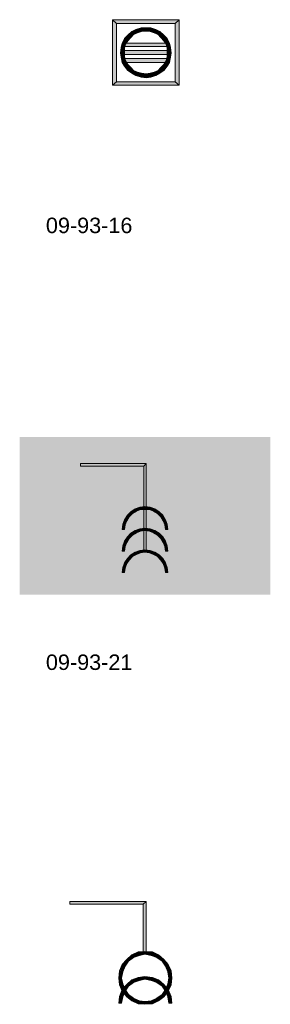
# Model space of a CAD drawing. Header units: millimetres. Extents: x 11 to 308, y -2333 to 36.
# Tile 71 of 85: x 141 to 178, y -1018 to -871. Entities that reach past the tile are written whole.
import ezdxf

# ---------------------------------------------------------------- set-up
doc = ezdxf.new("R2010")
doc.units = ezdxf.units.MM
doc.layers.add('DGE_DATOS', color=7, linetype='Continuous', lineweight=0)
doc.layers.add('DGE_SIMBOLOS', color=7, linetype='Continuous', lineweight=0)
doc.styles.add('DGE_ARIAL', font='arial.ttf')

# ---------------------------------------------------------------- blocks, each defined once
blk = doc.blocks.new('DGE_09_93_16')
at = {"layer": 'DGE_SIMBOLOS', "true_color": 0x000000}
for points in [[(4.81, 8.76), (-4.5, 8.17), (-5.09, 8.76), (4.81, 8.76)], [(-4.5, 8.17), (-5.09, 8.76), (-4.5, -0.47), (-4.5, 8.17)], [(-5.09, 8.76), (-4.5, -0.47), (-5.09, -0.98), (-5.09, 8.76)], [(4.22, 8.17), (4.81, 8.76), (-4.5, 8.17), (4.22, 8.17)], [(-0.86, 7.49), (-0.78, 6.98), (-1.62, 7.32), (-0.86, 7.49)], [(-0.1, 7.57), (-0.1, 7.07), (-0.86, 7.49), (-0.1, 7.57)], [(-0.1, 7.07), (-0.86, 7.49), (-0.78, 6.98), (-0.1, 7.07)], [(0.58, 7.49), (0.49, 6.98), (-0.1, 7.57), (0.58, 7.49)], [(0.49, 6.98), (-0.1, 7.57), (-0.1, 7.07), (0.49, 6.98)], [(1.09, 6.81), (0.58, 7.49), (0.49, 6.98), (1.09, 6.81)], [(1.34, 7.32), (1.09, 6.81), (0.58, 7.49), (1.34, 7.32)], [(4.81, -0.98), (4.22, 8.17), (4.81, 8.76), (4.81, -0.98)], [(4.22, -0.47), (4.81, -0.98), (4.22, 8.17), (4.22, -0.47)], [(-3.32, 5.96), (-2.81, 5.63), (-3.65, 5.29), (-3.32, 5.96)], [(-2.81, 6.47), (-2.38, 6.13), (-3.32, 5.96), (-2.81, 6.47)], [(-2.38, 6.13), (-3.32, 5.96), (-2.81, 5.63), (-2.38, 6.13)], [(-2.22, 6.98), (-1.96, 6.47), (-2.81, 6.47), (-2.22, 6.98)], [(-1.96, 6.47), (-2.81, 6.47), (-2.38, 6.13), (-1.96, 6.47)], [(-1.62, 7.32), (-1.37, 6.81), (-2.22, 6.98), (-1.62, 7.32)], [(-1.37, 6.81), (-2.22, 6.98), (-1.96, 6.47), (-1.37, 6.81)], [(-0.78, 6.98), (-1.62, 7.32), (-1.37, 6.81), (-0.78, 6.98)], [(1.68, 6.47), (1.34, 7.32), (1.09, 6.81), (1.68, 6.47)], [(1.93, 6.98), (1.68, 6.47), (1.34, 7.32), (1.93, 6.98)], [(2.1, 6.13), (1.93, 6.98), (1.68, 6.47), (2.1, 6.13)], [(2.53, 6.47), (2.1, 6.13), (1.93, 6.98), (2.53, 6.47)], [(2.53, 5.63), (2.53, 6.47), (2.1, 6.13), (2.53, 5.63)], [(3.03, 5.96), (2.53, 5.63), (2.53, 6.47), (3.03, 5.96)], [(2.86, 5.12), (3.03, 5.96), (2.53, 5.63), (2.86, 5.12)], [(3.37, 5.29), (2.86, 5.12), (3.03, 5.96), (3.37, 5.29)], [(-3.82, 4.61), (-3.32, 4.53), (-3.91, 3.85), (-3.82, 4.61)], [(-3.32, 4.53), (-3.91, 3.85), (-3.32, 3.85), (-3.32, 4.53)], [(-3.65, 5.29), (-3.15, 5.12), (-3.82, 4.61), (-3.65, 5.29)], [(-3.15, 5.12), (-3.82, 4.61), (-3.32, 4.53), (-3.15, 5.12)], [(-2.81, 5.63), (-3.65, 5.29), (-3.15, 5.12), (-2.81, 5.63)], [(3.12, 4.78), (3.12, 5.29), (-3.4, 4.78), (3.12, 4.78)], [(3.12, 5.29), (-3.4, 4.78), (-3.4, 5.29), (3.12, 5.29)], [(3.03, 4.53), (3.37, 5.29), (2.86, 5.12), (3.03, 4.53)], [(3.54, 4.61), (3.03, 4.53), (3.37, 5.29), (3.54, 4.61)], [(3.63, 3.85), (3.03, 3.85), (3.54, 4.61), (3.63, 3.85)], [(3.03, 3.85), (3.54, 4.61), (3.03, 4.53), (3.03, 3.85)], [(-3.91, 3.85), (-3.32, 3.85), (-3.82, 3.17), (-3.91, 3.85)], [(-3.32, 3.85), (-3.82, 3.17), (-3.32, 3.26), (-3.32, 3.85)], [(-3.82, 3.17), (-3.32, 3.26), (-3.65, 2.41), (-3.82, 3.17)], [(3.37, 3.59), (3.37, 4.19), (-3.65, 3.59), (3.37, 3.59)], [(3.37, 4.19), (-3.65, 3.59), (-3.65, 4.19), (3.37, 4.19)], [(-3.32, 3.26), (-3.65, 2.41), (-3.15, 2.66), (-3.32, 3.26)], [(3.12, 2.41), (3.12, 3), (-3.4, 2.41), (3.12, 2.41)], [(3.12, 3), (-3.4, 2.41), (-3.4, 3), (3.12, 3)], [(2.86, 2.66), (3.54, 3.17), (3.03, 3.26), (2.86, 2.66)], [(3.37, 2.41), (2.86, 2.66), (3.54, 3.17), (3.37, 2.41)], [(3.54, 3.17), (3.03, 3.26), (3.63, 3.85), (3.54, 3.17)], [(3.03, 3.26), (3.63, 3.85), (3.03, 3.85), (3.03, 3.26)], [(-3.65, 2.41), (-3.15, 2.66), (-3.32, 1.82), (-3.65, 2.41)], [(-3.15, 2.66), (-3.32, 1.82), (-2.81, 2.07), (-3.15, 2.66)], [(-3.32, 1.82), (-2.81, 2.07), (-2.81, 1.22), (-3.32, 1.82)], [(-2.81, 2.07), (-2.81, 1.22), (-2.38, 1.65), (-2.81, 2.07)], [(-2.81, 1.22), (-2.38, 1.65), (-2.22, 0.8), (-2.81, 1.22)], [(-2.38, 1.65), (-2.22, 0.8), (-1.96, 1.22), (-2.38, 1.65)], [(1.68, 1.22), (2.53, 1.22), (2.1, 1.65), (1.68, 1.22)], [(2.1, 1.65), (3.03, 1.82), (2.53, 2.07), (2.1, 1.65)], [(2.53, 1.22), (2.1, 1.65), (3.03, 1.82), (2.53, 1.22)], [(2.53, 2.07), (3.37, 2.41), (2.86, 2.66), (2.53, 2.07)], [(3.03, 1.82), (2.53, 2.07), (3.37, 2.41), (3.03, 1.82)], [(-2.22, 0.8), (-1.96, 1.22), (-1.62, 0.46), (-2.22, 0.8)], [(-1.96, 1.22), (-1.62, 0.46), (-1.37, 0.97), (-1.96, 1.22)], [(-1.62, 0.46), (-1.37, 0.97), (-0.86, 0.21), (-1.62, 0.46)], [(-1.37, 0.97), (-0.86, 0.21), (-0.78, 0.72), (-1.37, 0.97)], [(-0.86, 0.21), (-0.78, 0.72), (-0.1, 0.12), (-0.86, 0.21)], [(-0.78, 0.72), (-0.1, 0.12), (-0.1, 0.72), (-0.78, 0.72)], [(-0.1, 0.12), (-0.1, 0.72), (0.58, 0.21), (-0.1, 0.12)], [(-0.1, 0.72), (0.58, 0.21), (0.49, 0.72), (-0.1, 0.72)], [(0.49, 0.72), (1.34, 0.46), (1.09, 0.97), (0.49, 0.72)], [(0.58, 0.21), (0.49, 0.72), (1.34, 0.46), (0.58, 0.21)], [(1.09, 0.97), (1.93, 0.8), (1.68, 1.22), (1.09, 0.97)], [(1.34, 0.46), (1.09, 0.97), (1.93, 0.8), (1.34, 0.46)], [(1.93, 0.8), (1.68, 1.22), (2.53, 1.22), (1.93, 0.8)], [(-4.5, -0.47), (-5.09, -0.98), (4.22, -0.47), (-4.5, -0.47)], [(-5.09, -0.98), (4.22, -0.47), (4.81, -0.98), (-5.09, -0.98)]]:
    blk.add_hatch(color=18, dxfattribs=at).paths.add_polyline_path(points, flags=0)
at = {"layer": 'DGE_SIMBOLOS', "color": 18, "lineweight": 9, "true_color": 0x000000}
for points in [[(4.22, 8.17), (-4.5, 8.17), (-5.09, 8.76), (4.81, 8.76), (4.22, 8.17)], [(-4.5, 8.17), (-4.5, -0.47), (-5.09, -0.98), (-5.09, 8.76), (-4.5, 8.17)], [(-0.86, 7.57), (-1.62, 7.32), (-1.37, 6.81), (-0.78, 6.98), (-0.86, 7.57)], [(-0.1, 7.57), (-0.86, 7.57), (-0.78, 6.98), (-0.1, 7.07), (-0.1, 7.57)], [(0.58, 7.57), (-0.1, 7.57), (-0.1, 7.07), (0.49, 6.98), (0.58, 7.57)], [(1.34, 7.32), (0.58, 7.57), (0.49, 6.98), (1.09, 6.81), (1.34, 7.32)], [(4.22, -0.47), (4.22, 8.17), (4.81, 8.76), (4.81, -0.98), (4.22, -0.47)], [(-3.32, 5.96), (-3.65, 5.29), (-3.15, 5.12), (-2.81, 5.63), (-3.32, 5.96)], [(-2.81, 6.47), (-3.32, 5.96), (-2.81, 5.63), (-2.38, 6.13), (-2.81, 6.47)], [(-2.22, 6.98), (-2.81, 6.47), (-2.38, 6.13), (-1.96, 6.56), (-2.22, 6.98)], [(-1.62, 7.32), (-2.22, 6.98), (-1.96, 6.56), (-1.37, 6.81), (-1.62, 7.32)], [(1.93, 6.98), (1.34, 7.32), (1.09, 6.81), (1.68, 6.56), (1.93, 6.98)], [(2.53, 6.47), (1.93, 6.98), (1.68, 6.56), (2.1, 6.13), (2.53, 6.47)], [(3.03, 5.96), (2.53, 6.47), (2.1, 6.13), (2.53, 5.63), (3.03, 5.96)], [(3.37, 5.29), (3.03, 5.96), (2.53, 5.63), (2.86, 5.12), (3.37, 5.29)], [(-3.82, 4.61), (-3.91, 3.85), (-3.32, 3.85), (-3.32, 4.53), (-3.82, 4.61)], [(-3.65, 5.29), (-3.82, 4.61), (-3.32, 4.53), (-3.15, 5.12), (-3.65, 5.29)], [(3.12, 4.78), (-3.4, 4.78), (-3.4, 5.29), (3.12, 5.29), (3.12, 4.78)], [(3.54, 4.61), (3.37, 5.29), (2.86, 5.12), (3.03, 4.53), (3.54, 4.61)], [(3.63, 3.85), (3.54, 4.61), (3.03, 4.53), (3.03, 3.85), (3.63, 3.85)], [(-3.91, 3.85), (-3.82, 3.17), (-3.32, 3.26), (-3.32, 3.85), (-3.91, 3.85)], [(-3.82, 3.17), (-3.65, 2.41), (-3.15, 2.66), (-3.32, 3.26), (-3.82, 3.17)], [(3.37, 3.59), (-3.65, 3.59), (-3.65, 4.19), (3.37, 4.19), (3.37, 3.59)], [(3.12, 2.41), (-3.4, 2.41), (-3.4, 3), (3.12, 3), (3.12, 2.41)], [(3.37, 2.41), (3.54, 3.17), (3.03, 3.26), (2.86, 2.66), (3.37, 2.41)], [(3.54, 3.17), (3.63, 3.85), (3.03, 3.85), (3.03, 3.26), (3.54, 3.17)], [(-3.65, 2.41), (-3.32, 1.82), (-2.81, 2.07), (-3.15, 2.66), (-3.65, 2.41)], [(-3.32, 1.82), (-2.81, 1.22), (-2.38, 1.65), (-2.81, 2.07), (-3.32, 1.82)], [(-2.81, 1.22), (-2.22, 0.8), (-1.96, 1.22), (-2.38, 1.65), (-2.81, 1.22)], [(1.93, 0.8), (2.53, 1.22), (2.1, 1.65), (1.68, 1.22), (1.93, 0.8)], [(2.53, 1.22), (3.03, 1.82), (2.53, 2.07), (2.1, 1.65), (2.53, 1.22)], [(3.03, 1.82), (3.37, 2.41), (2.86, 2.66), (2.53, 2.07), (3.03, 1.82)], [(-2.22, 0.8), (-1.62, 0.46), (-1.37, 0.97), (-1.96, 1.22), (-2.22, 0.8)], [(-1.62, 0.46), (-0.86, 0.21), (-0.78, 0.8), (-1.37, 0.97), (-1.62, 0.46)], [(-0.86, 0.21), (-0.1, 0.12), (-0.1, 0.72), (-0.78, 0.8), (-0.86, 0.21)], [(-0.1, 0.12), (0.58, 0.21), (0.49, 0.8), (-0.1, 0.72), (-0.1, 0.12)], [(0.58, 0.21), (1.34, 0.46), (1.09, 0.97), (0.49, 0.8), (0.58, 0.21)], [(1.34, 0.46), (1.93, 0.8), (1.68, 1.22), (1.09, 0.97), (1.34, 0.46)], [(-4.5, -0.47), (4.22, -0.47), (4.81, -0.98), (-5.09, -0.98), (-4.5, -0.47)]]:
    blk.add_lwpolyline(points, close=True, dxfattribs=at)
blk = doc.blocks.new('DGE_09_93_21')
at = {"layer": 'DGE_SIMBOLOS', "true_color": 0xffffff}
blk.add_hatch(color=7, dxfattribs=at).paths.add_polyline_path([(-18.89, 11.64), (18.36, 11.64), (18.36, -11.82), (-18.89, -11.82), (-18.89, 11.64)], flags=0)
at = {"layer": 'DGE_SIMBOLOS', "true_color": 0x000000}
for points in [[(-9.84, 7.74), (-9.84, 7.32), (-0.1, 7.74), (-9.84, 7.74)], [(-9.84, 7.32), (-0.1, 7.74), (-0.44, 7.32), (-9.84, 7.32)], [(-0.1, 7.74), (-0.44, 7.32), (-0.1, -5.3), (-0.1, 7.74)], [(-0.44, 7.32), (-0.1, -5.3), (-0.44, -5.3), (-0.44, 7.32)], [(-2.89, 0.04), (-2.64, -0.22), (-3.32, -0.64), (-2.89, 0.04)], [(-2.38, 0.55), (-2.13, 0.29), (-2.89, 0.04), (-2.38, 0.55)], [(-2.13, 0.29), (-2.89, 0.04), (-2.64, -0.22), (-2.13, 0.29)], [(-1.71, 0.97), (-1.54, 0.63), (-2.38, 0.55), (-1.71, 0.97)], [(-1.54, 0.63), (-2.38, 0.55), (-2.13, 0.29), (-1.54, 0.63)], [(-1.03, 1.22), (-0.95, 0.8), (-1.71, 0.97), (-1.03, 1.22)], [(-0.95, 0.8), (-1.71, 0.97), (-1.54, 0.63), (-0.95, 0.8)], [(-0.27, 1.31), (-0.27, 0.88), (-1.03, 1.22), (-0.27, 1.31)], [(-0.27, 0.88), (-1.03, 1.22), (-0.95, 0.8), (-0.27, 0.88)], [(0.49, 1.22), (0.41, 0.8), (-0.27, 1.31), (0.49, 1.22)], [(0.41, 0.8), (-0.27, 1.31), (-0.27, 0.88), (0.41, 0.8)], [(1, 0.63), (0.49, 1.22), (0.41, 0.8), (1, 0.63)], [(1.17, 0.97), (1, 0.63), (0.49, 1.22), (1.17, 0.97)], [(1.59, 0.29), (1.17, 0.97), (1, 0.63), (1.59, 0.29)], [(1.85, 0.55), (1.59, 0.29), (1.17, 0.97), (1.85, 0.55)], [(2.1, -0.22), (1.85, 0.55), (1.59, 0.29), (2.1, -0.22)], [(2.36, 0.04), (2.1, -0.22), (1.85, 0.55), (2.36, 0.04)], [(2.44, -0.81), (2.36, 0.04), (2.1, -0.22), (2.44, -0.81)], [(2.78, -0.64), (2.44, -0.81), (2.36, 0.04), (2.78, -0.64)], [(-3.57, -1.32), (-3.23, -1.4), (-3.65, -2.08), (-3.57, -1.32)], [(-3.23, -1.4), (-3.65, -2.08), (-3.32, -2.08), (-3.23, -1.4)], [(-3.32, -0.64), (-2.98, -0.81), (-3.57, -1.32), (-3.32, -0.64)], [(-2.98, -0.81), (-3.57, -1.32), (-3.23, -1.4), (-2.98, -0.81)], [(-2.64, -0.22), (-3.32, -0.64), (-2.98, -0.81), (-2.64, -0.22)], [(2.7, -1.4), (2.78, -0.64), (2.44, -0.81), (2.7, -1.4)], [(3.03, -1.32), (2.7, -1.4), (2.78, -0.64), (3.03, -1.32)], [(2.78, -2.08), (3.03, -1.32), (2.7, -1.4), (2.78, -2.08)], [(3.12, -2.08), (2.78, -2.08), (3.03, -1.32), (3.12, -2.08)], [(-2.38, -2.67), (-2.13, -2.93), (-2.89, -3.18), (-2.38, -2.67)], [(-2.13, -2.93), (-2.89, -3.18), (-2.64, -3.43), (-2.13, -2.93)], [(-1.71, -2.25), (-1.54, -2.59), (-2.38, -2.67), (-1.71, -2.25)], [(-1.54, -2.59), (-2.38, -2.67), (-2.13, -2.93), (-1.54, -2.59)], [(-1.03, -1.99), (-0.95, -2.33), (-1.71, -2.25), (-1.03, -1.99)], [(-0.95, -2.33), (-1.71, -2.25), (-1.54, -2.59), (-0.95, -2.33)], [(-0.27, -1.91), (-0.27, -2.25), (-1.03, -1.99), (-0.27, -1.91)], [(-0.27, -2.25), (-1.03, -1.99), (-0.95, -2.33), (-0.27, -2.25)], [(0.49, -1.99), (0.41, -2.33), (-0.27, -1.91), (0.49, -1.99)], [(0.41, -2.33), (-0.27, -1.91), (-0.27, -2.25), (0.41, -2.33)], [(1, -2.59), (0.49, -1.99), (0.41, -2.33), (1, -2.59)], [(1.17, -2.25), (1, -2.59), (0.49, -1.99), (1.17, -2.25)], [(1.59, -2.93), (1.17, -2.25), (1, -2.59), (1.59, -2.93)], [(1.85, -2.67), (1.59, -2.93), (1.17, -2.25), (1.85, -2.67)], [(2.1, -3.43), (1.85, -2.67), (1.59, -2.93), (2.1, -3.43)], [(2.36, -3.18), (2.1, -3.43), (1.85, -2.67), (2.36, -3.18)], [(-3.32, -3.86), (-2.98, -4.03), (-3.57, -4.53), (-3.32, -3.86)], [(-2.98, -4.03), (-3.57, -4.53), (-3.23, -4.62), (-2.98, -4.03)], [(-2.89, -3.18), (-2.64, -3.43), (-3.32, -3.86), (-2.89, -3.18)], [(-2.64, -3.43), (-3.32, -3.86), (-2.98, -4.03), (-2.64, -3.43)], [(2.44, -4.03), (2.36, -3.18), (2.1, -3.43), (2.44, -4.03)], [(2.78, -3.86), (2.44, -4.03), (2.36, -3.18), (2.78, -3.86)], [(2.7, -4.62), (2.78, -3.86), (2.44, -4.03), (2.7, -4.62)], [(3.03, -4.53), (2.7, -4.62), (2.78, -3.86), (3.03, -4.53)], [(-3.57, -4.53), (-3.23, -4.62), (-3.65, -5.3), (-3.57, -4.53)], [(-3.23, -4.62), (-3.65, -5.3), (-3.32, -5.3), (-3.23, -4.62)], [(-1.71, -5.47), (-1.54, -5.8), (-2.38, -5.89), (-1.71, -5.47)], [(-1.54, -5.8), (-2.38, -5.89), (-2.13, -6.14), (-1.54, -5.8)], [(-1.03, -5.21), (-0.95, -5.55), (-1.71, -5.47), (-1.03, -5.21)], [(-0.95, -5.55), (-1.71, -5.47), (-1.54, -5.8), (-0.95, -5.55)], [(-0.27, -5.13), (-0.27, -5.47), (-1.03, -5.21), (-0.27, -5.13)], [(-0.27, -5.47), (-1.03, -5.21), (-0.95, -5.55), (-0.27, -5.47)], [(0.49, -5.21), (0.41, -5.55), (-0.27, -5.13), (0.49, -5.21)], [(0.41, -5.55), (-0.27, -5.13), (-0.27, -5.47), (0.41, -5.55)], [(1, -5.8), (0.49, -5.21), (0.41, -5.55), (1, -5.8)], [(1.17, -5.47), (1, -5.8), (0.49, -5.21), (1.17, -5.47)], [(1.59, -6.14), (1.17, -5.47), (1, -5.8), (1.59, -6.14)], [(1.85, -5.89), (1.59, -6.14), (1.17, -5.47), (1.85, -5.89)], [(2.78, -5.3), (3.03, -4.53), (2.7, -4.62), (2.78, -5.3)], [(3.12, -5.3), (2.78, -5.3), (3.03, -4.53), (3.12, -5.3)], [(-3.32, -7.07), (-2.98, -7.24), (-3.57, -7.75), (-3.32, -7.07)], [(-2.98, -7.24), (-3.57, -7.75), (-3.23, -7.84), (-2.98, -7.24)], [(-2.89, -6.4), (-2.64, -6.65), (-3.32, -7.07), (-2.89, -6.4)], [(-2.64, -6.65), (-3.32, -7.07), (-2.98, -7.24), (-2.64, -6.65)], [(-2.38, -5.89), (-2.13, -6.14), (-2.89, -6.4), (-2.38, -5.89)], [(-2.13, -6.14), (-2.89, -6.4), (-2.64, -6.65), (-2.13, -6.14)], [(2.1, -6.65), (1.85, -5.89), (1.59, -6.14), (2.1, -6.65)], [(2.36, -6.4), (2.1, -6.65), (1.85, -5.89), (2.36, -6.4)], [(2.44, -7.24), (2.36, -6.4), (2.1, -6.65), (2.44, -7.24)], [(2.78, -7.07), (2.44, -7.24), (2.36, -6.4), (2.78, -7.07)], [(2.7, -7.84), (2.78, -7.07), (2.44, -7.24), (2.7, -7.84)], [(3.03, -7.75), (2.7, -7.84), (2.78, -7.07), (3.03, -7.75)], [(-3.57, -7.75), (-3.23, -7.84), (-3.65, -8.51), (-3.57, -7.75)], [(-3.23, -7.84), (-3.65, -8.51), (-3.32, -8.51), (-3.23, -7.84)], [(2.78, -8.51), (3.03, -7.75), (2.7, -7.84), (2.78, -8.51)], [(3.12, -8.51), (2.78, -8.51), (3.03, -7.75), (3.12, -8.51)]]:
    blk.add_hatch(color=18, dxfattribs=at).paths.add_polyline_path(points, flags=0)
at = {"layer": 'DGE_SIMBOLOS', "color": 18, "lineweight": 9, "true_color": 0x000000}
for points in [[(-9.84, 7.74), (-0.1, 7.74), (-0.44, 7.32), (-9.84, 7.32), (-9.84, 7.74)], [(-0.1, 7.74), (-0.1, -5.3), (-0.44, -5.3), (-0.44, 7.32), (-0.1, 7.74)], [(-2.89, 0.04), (-3.32, -0.64), (-2.98, -0.81), (-2.64, -0.22), (-2.89, 0.04)], [(-2.38, 0.55), (-2.89, 0.04), (-2.64, -0.22), (-2.13, 0.29), (-2.38, 0.55)], [(-1.71, 0.97), (-2.38, 0.55), (-2.13, 0.29), (-1.54, 0.63), (-1.71, 0.97)], [(-1.03, 1.22), (-1.71, 0.97), (-1.54, 0.63), (-0.95, 0.88), (-1.03, 1.22)], [(-0.27, 1.31), (-1.03, 1.22), (-0.95, 0.88), (-0.27, 0.88), (-0.27, 1.31)], [(0.49, 1.22), (-0.27, 1.31), (-0.27, 0.88), (0.41, 0.88), (0.49, 1.22)], [(1.17, 0.97), (0.49, 1.22), (0.41, 0.88), (1, 0.63), (1.17, 0.97)], [(1.85, 0.55), (1.17, 0.97), (1, 0.63), (1.59, 0.29), (1.85, 0.55)], [(2.36, 0.04), (1.85, 0.55), (1.59, 0.29), (2.1, -0.22), (2.36, 0.04)], [(2.78, -0.64), (2.36, 0.04), (2.1, -0.22), (2.44, -0.81), (2.78, -0.64)], [(-3.57, -1.32), (-3.65, -2.08), (-3.32, -2.08), (-3.23, -1.4), (-3.57, -1.32)], [(-3.32, -0.64), (-3.57, -1.32), (-3.23, -1.4), (-2.98, -0.81), (-3.32, -0.64)], [(3.03, -1.32), (2.78, -0.64), (2.44, -0.81), (2.7, -1.4), (3.03, -1.32)], [(3.12, -2.08), (3.03, -1.32), (2.7, -1.4), (2.78, -2.08), (3.12, -2.08)], [(-2.38, -2.67), (-2.89, -3.18), (-2.64, -3.43), (-2.13, -2.93), (-2.38, -2.67)], [(-1.71, -2.25), (-2.38, -2.67), (-2.13, -2.93), (-1.54, -2.59), (-1.71, -2.25)], [(-1.03, -1.99), (-1.71, -2.25), (-1.54, -2.59), (-0.95, -2.33), (-1.03, -1.99)], [(-0.27, -1.91), (-1.03, -1.99), (-0.95, -2.33), (-0.27, -2.25), (-0.27, -1.91)], [(0.49, -1.99), (-0.27, -1.91), (-0.27, -2.25), (0.41, -2.33), (0.49, -1.99)], [(1.17, -2.25), (0.49, -1.99), (0.41, -2.33), (1, -2.59), (1.17, -2.25)], [(1.85, -2.67), (1.17, -2.25), (1, -2.59), (1.59, -2.93), (1.85, -2.67)], [(2.36, -3.18), (1.85, -2.67), (1.59, -2.93), (2.1, -3.43), (2.36, -3.18)], [(-3.32, -3.86), (-3.57, -4.53), (-3.23, -4.62), (-2.98, -4.03), (-3.32, -3.86)], [(-2.89, -3.18), (-3.32, -3.86), (-2.98, -4.03), (-2.64, -3.43), (-2.89, -3.18)], [(2.78, -3.86), (2.36, -3.18), (2.1, -3.43), (2.44, -4.03), (2.78, -3.86)], [(3.03, -4.53), (2.78, -3.86), (2.44, -4.03), (2.7, -4.62), (3.03, -4.53)], [(-3.57, -4.53), (-3.65, -5.3), (-3.32, -5.3), (-3.23, -4.62), (-3.57, -4.53)], [(-1.71, -5.47), (-2.38, -5.89), (-2.13, -6.14), (-1.54, -5.8), (-1.71, -5.47)], [(-1.03, -5.21), (-1.71, -5.47), (-1.54, -5.8), (-0.95, -5.55), (-1.03, -5.21)], [(-0.27, -5.13), (-1.03, -5.21), (-0.95, -5.55), (-0.27, -5.47), (-0.27, -5.13)], [(0.49, -5.21), (-0.27, -5.13), (-0.27, -5.47), (0.41, -5.55), (0.49, -5.21)], [(1.17, -5.47), (0.49, -5.21), (0.41, -5.55), (1, -5.8), (1.17, -5.47)], [(1.85, -5.89), (1.17, -5.47), (1, -5.8), (1.59, -6.14), (1.85, -5.89)], [(3.12, -5.3), (3.03, -4.53), (2.7, -4.62), (2.78, -5.3), (3.12, -5.3)], [(-3.32, -7.07), (-3.57, -7.75), (-3.23, -7.84), (-2.98, -7.16), (-3.32, -7.07)], [(-2.89, -6.4), (-3.32, -7.07), (-2.98, -7.16), (-2.64, -6.65), (-2.89, -6.4)], [(-2.38, -5.89), (-2.89, -6.4), (-2.64, -6.65), (-2.13, -6.14), (-2.38, -5.89)], [(2.36, -6.4), (1.85, -5.89), (1.59, -6.14), (2.1, -6.65), (2.36, -6.4)], [(2.78, -7.07), (2.36, -6.4), (2.1, -6.65), (2.44, -7.16), (2.78, -7.07)], [(3.03, -7.75), (2.78, -7.07), (2.44, -7.16), (2.7, -7.84), (3.03, -7.75)], [(-3.57, -7.75), (-3.65, -8.51), (-3.32, -8.51), (-3.23, -7.84), (-3.57, -7.75)], [(3.12, -8.51), (3.03, -7.75), (2.7, -7.84), (2.78, -8.51), (3.12, -8.51)]]:
    blk.add_lwpolyline(points, close=True, dxfattribs=at)
blk = doc.blocks.new('DGE_09_93_26')
at = {"layer": 'DGE_SIMBOLOS', "true_color": 0x000000}
for points in [[(-11.44, 7.57), (-11.44, 7.15), (-0.1, 7.57), (-11.44, 7.57)], [(-11.44, 7.15), (-0.1, 7.57), (-0.52, 7.15), (-11.44, 7.15)], [(-0.1, 7.57), (-0.52, 7.15), (-0.1, -0.13), (-0.1, 7.57)], [(-0.52, 7.15), (-0.1, -0.13), (-0.52, -0.13), (-0.52, 7.15)], [(-1.28, 0.04), (-1.11, -0.47), (-2.22, -0.39), (-1.28, 0.04)], [(-0.18, 0.12), (-0.18, -0.3), (-1.28, 0.04), (-0.18, 0.12)], [(-0.18, -0.3), (-1.28, 0.04), (-1.11, -0.47), (-0.18, -0.3)], [(0.83, 0.04), (0.66, -0.47), (-0.18, 0.12), (0.83, 0.04)], [(0.66, -0.47), (-0.18, 0.12), (-0.18, -0.3), (0.66, -0.47)], [(1.51, -0.81), (0.83, 0.04), (0.66, -0.47), (1.51, -0.81)], [(1.76, -0.39), (1.51, -0.81), (0.83, 0.04), (1.76, -0.39)], [(-2.98, -1.06), (-2.72, -1.32), (-3.65, -1.82), (-2.98, -1.06)], [(-2.72, -1.32), (-3.65, -1.82), (-3.23, -2.08), (-2.72, -1.32)], [(-2.22, -0.39), (-1.96, -0.81), (-2.98, -1.06), (-2.22, -0.39)], [(-1.96, -0.81), (-2.98, -1.06), (-2.72, -1.32), (-1.96, -0.81)], [(-1.11, -0.47), (-2.22, -0.39), (-1.96, -0.81), (-1.11, -0.47)], [(2.27, -1.32), (1.76, -0.39), (1.51, -0.81), (2.27, -1.32)], [(2.53, -1.06), (2.27, -1.32), (1.76, -0.39), (2.53, -1.06)], [(2.78, -2.08), (2.53, -1.06), (2.27, -1.32), (2.78, -2.08)], [(3.2, -1.82), (2.78, -2.08), (2.53, -1.06), (3.2, -1.82)], [(-3.99, -2.84), (-3.57, -2.93), (-4.16, -3.86), (-3.99, -2.84)], [(-3.57, -2.93), (-4.16, -3.86), (-3.74, -3.86), (-3.57, -2.93)], [(-3.65, -1.82), (-3.23, -2.08), (-3.99, -2.84), (-3.65, -1.82)], [(-3.23, -2.08), (-3.99, -2.84), (-3.57, -2.93), (-3.23, -2.08)], [(3.12, -2.93), (3.2, -1.82), (2.78, -2.08), (3.12, -2.93)], [(3.63, -2.84), (3.12, -2.93), (3.2, -1.82), (3.63, -2.84)], [(3.29, -3.86), (3.63, -2.84), (3.12, -2.93), (3.29, -3.86)], [(3.71, -3.86), (3.29, -3.86), (3.63, -2.84), (3.71, -3.86)], [(-4.16, -3.86), (-3.74, -3.86), (-3.99, -4.87), (-4.16, -3.86)], [(-3.74, -3.86), (-3.99, -4.87), (-3.57, -4.7), (-3.74, -3.86)], [(-2.22, -4.11), (-1.96, -4.53), (-2.98, -4.79), (-2.22, -4.11)], [(-1.28, -3.77), (-1.11, -4.2), (-2.22, -4.11), (-1.28, -3.77)], [(-1.11, -4.2), (-2.22, -4.11), (-1.96, -4.53), (-1.11, -4.2)], [(-0.18, -3.6), (-0.18, -4.03), (-1.28, -3.77), (-0.18, -3.6)], [(-0.18, -4.03), (-1.28, -3.77), (-1.11, -4.2), (-0.18, -4.03)], [(0.83, -3.77), (0.66, -4.2), (-0.18, -3.6), (0.83, -3.77)], [(0.66, -4.2), (-0.18, -3.6), (-0.18, -4.03), (0.66, -4.2)], [(1.51, -4.53), (0.83, -3.77), (0.66, -4.2), (1.51, -4.53)], [(1.76, -4.11), (1.51, -4.53), (0.83, -3.77), (1.76, -4.11)], [(2.27, -5.04), (1.76, -4.11), (1.51, -4.53), (2.27, -5.04)], [(2.53, -4.79), (2.27, -5.04), (1.76, -4.11), (2.53, -4.79)], [(3.63, -4.87), (3.12, -4.7), (3.71, -3.86), (3.63, -4.87)], [(3.12, -4.7), (3.71, -3.86), (3.29, -3.86), (3.12, -4.7)], [(-3.99, -4.87), (-3.57, -4.7), (-3.65, -5.8), (-3.99, -4.87)], [(-3.65, -5.55), (-3.23, -5.8), (-3.99, -6.57), (-3.65, -5.55)], [(-3.23, -5.8), (-3.99, -6.57), (-3.57, -6.65), (-3.23, -5.8)], [(-3.57, -4.7), (-3.65, -5.8), (-3.23, -5.55), (-3.57, -4.7)], [(-2.98, -4.79), (-2.72, -5.04), (-3.65, -5.55), (-2.98, -4.79)], [(-2.72, -5.04), (-3.65, -5.55), (-3.23, -5.8), (-2.72, -5.04)], [(-3.65, -5.8), (-3.23, -5.55), (-2.98, -6.65), (-3.65, -5.8)], [(-3.23, -5.55), (-2.98, -6.65), (-2.72, -6.31), (-3.23, -5.55)], [(-1.96, -4.53), (-2.98, -4.79), (-2.72, -5.04), (-1.96, -4.53)], [(2.78, -5.8), (2.53, -4.79), (2.27, -5.04), (2.78, -5.8)], [(2.27, -6.31), (3.2, -5.8), (2.78, -5.55), (2.27, -6.31)], [(2.53, -6.65), (2.27, -6.31), (3.2, -5.8), (2.53, -6.65)], [(3.2, -5.55), (2.78, -5.8), (2.53, -4.79), (3.2, -5.55)], [(2.78, -5.55), (3.63, -4.87), (3.12, -4.7), (2.78, -5.55)], [(3.2, -5.8), (2.78, -5.55), (3.63, -4.87), (3.2, -5.8)], [(3.12, -6.65), (3.2, -5.55), (2.78, -5.8), (3.12, -6.65)], [(3.63, -6.57), (3.12, -6.65), (3.2, -5.55), (3.63, -6.57)], [(-3.99, -6.57), (-3.57, -6.65), (-4.16, -7.58), (-3.99, -6.57)], [(-3.57, -6.65), (-4.16, -7.58), (-3.74, -7.58), (-3.57, -6.65)], [(-2.98, -6.65), (-2.72, -6.31), (-2.22, -7.24), (-2.98, -6.65)], [(-2.72, -6.31), (-2.22, -7.24), (-1.96, -6.82), (-2.72, -6.31)], [(-2.22, -7.24), (-1.96, -6.82), (-1.28, -7.67), (-2.22, -7.24)], [(-1.96, -6.82), (-1.28, -7.67), (-1.11, -7.24), (-1.96, -6.82)], [(-1.28, -7.67), (-1.11, -7.24), (-0.18, -7.75), (-1.28, -7.67)], [(-1.11, -7.24), (-0.18, -7.75), (-0.18, -7.33), (-1.11, -7.24)], [(-0.18, -7.33), (0.83, -7.67), (0.66, -7.24), (-0.18, -7.33)], [(0.66, -7.24), (1.76, -7.24), (1.51, -6.82), (0.66, -7.24)], [(0.83, -7.67), (0.66, -7.24), (1.76, -7.24), (0.83, -7.67)], [(1.51, -6.82), (2.53, -6.65), (2.27, -6.31), (1.51, -6.82)], [(1.76, -7.24), (1.51, -6.82), (2.53, -6.65), (1.76, -7.24)], [(3.29, -7.58), (3.63, -6.57), (3.12, -6.65), (3.29, -7.58)], [(3.71, -7.58), (3.29, -7.58), (3.63, -6.57), (3.71, -7.58)], [(-0.18, -7.75), (-0.18, -7.33), (0.83, -7.67), (-0.18, -7.75)]]:
    blk.add_hatch(color=18, dxfattribs=at).paths.add_polyline_path(points, flags=0)
at = {"layer": 'DGE_SIMBOLOS', "color": 18, "lineweight": 9, "true_color": 0x000000}
for points in [[(-11.44, 7.57), (-0.1, 7.57), (-0.52, 7.15), (-11.44, 7.15), (-11.44, 7.57)], [(-0.1, 7.57), (-0.1, -0.13), (-0.52, -0.13), (-0.52, 7.15), (-0.1, 7.57)], [(-1.28, 0.04), (-2.22, -0.39), (-1.96, -0.81), (-1.11, -0.47), (-1.28, 0.04)], [(-0.27, 0.12), (-1.28, 0.04), (-1.11, -0.47), (-0.27, -0.3), (-0.27, 0.12)], [(0.83, 0.04), (-0.27, 0.12), (-0.27, -0.3), (0.66, -0.47), (0.83, 0.04)], [(1.76, -0.39), (0.83, 0.04), (0.66, -0.47), (1.51, -0.81), (1.76, -0.39)], [(-2.98, -1.06), (-3.65, -1.82), (-3.23, -2.08), (-2.72, -1.32), (-2.98, -1.06)], [(-2.22, -0.39), (-2.98, -1.06), (-2.72, -1.32), (-1.96, -0.81), (-2.22, -0.39)], [(2.53, -1.06), (1.76, -0.39), (1.51, -0.81), (2.27, -1.32), (2.53, -1.06)], [(3.2, -1.82), (2.53, -1.06), (2.27, -1.32), (2.78, -2.08), (3.2, -1.82)], [(-4.08, -2.76), (-4.16, -3.86), (-3.74, -3.86), (-3.57, -2.93), (-4.08, -2.76)], [(-3.65, -1.82), (-4.08, -2.76), (-3.57, -2.93), (-3.23, -2.08), (-3.65, -1.82)], [(3.63, -2.76), (3.2, -1.82), (2.78, -2.08), (3.12, -2.93), (3.63, -2.76)], [(3.71, -3.86), (3.63, -2.76), (3.12, -2.93), (3.29, -3.86), (3.71, -3.86)], [(-4.16, -3.86), (-4.08, -4.87), (-3.57, -4.7), (-3.74, -3.86), (-4.16, -3.86)], [(-2.22, -4.11), (-2.98, -4.79), (-2.72, -5.04), (-1.96, -4.53), (-2.22, -4.11)], [(-1.28, -3.77), (-2.22, -4.11), (-1.96, -4.53), (-1.11, -4.2), (-1.28, -3.77)], [(-0.27, -3.6), (-1.28, -3.77), (-1.11, -4.2), (-0.27, -4.03), (-0.27, -3.6)], [(0.83, -3.77), (-0.27, -3.6), (-0.27, -4.03), (0.66, -4.2), (0.83, -3.77)], [(1.76, -4.11), (0.83, -3.77), (0.66, -4.2), (1.51, -4.53), (1.76, -4.11)], [(2.53, -4.79), (1.76, -4.11), (1.51, -4.53), (2.27, -5.04), (2.53, -4.79)], [(3.63, -4.87), (3.71, -3.86), (3.29, -3.86), (3.12, -4.7), (3.63, -4.87)], [(-4.08, -4.87), (-3.65, -5.8), (-3.23, -5.55), (-3.57, -4.7), (-4.08, -4.87)], [(-3.65, -5.55), (-4.08, -6.57), (-3.57, -6.65), (-3.23, -5.8), (-3.65, -5.55)], [(-2.98, -4.79), (-3.65, -5.55), (-3.23, -5.8), (-2.72, -5.04), (-2.98, -4.79)], [(-3.65, -5.8), (-2.98, -6.65), (-2.72, -6.31), (-3.23, -5.55), (-3.65, -5.8)], [(3.2, -5.55), (2.53, -4.79), (2.27, -5.04), (2.78, -5.8), (3.2, -5.55)], [(2.53, -6.65), (3.2, -5.8), (2.78, -5.55), (2.27, -6.31), (2.53, -6.65)], [(3.2, -5.8), (3.63, -4.87), (3.12, -4.7), (2.78, -5.55), (3.2, -5.8)], [(3.63, -6.57), (3.2, -5.55), (2.78, -5.8), (3.12, -6.65), (3.63, -6.57)], [(-4.08, -6.57), (-4.16, -7.58), (-3.74, -7.58), (-3.57, -6.65), (-4.08, -6.57)], [(-2.98, -6.65), (-2.22, -7.24), (-1.96, -6.82), (-2.72, -6.31), (-2.98, -6.65)], [(-2.22, -7.24), (-1.28, -7.67), (-1.11, -7.24), (-1.96, -6.82), (-2.22, -7.24)], [(-1.28, -7.67), (-0.27, -7.75), (-0.27, -7.33), (-1.11, -7.24), (-1.28, -7.67)], [(-0.27, -7.75), (0.83, -7.67), (0.66, -7.24), (-0.27, -7.33), (-0.27, -7.75)], [(0.83, -7.67), (1.76, -7.24), (1.51, -6.82), (0.66, -7.24), (0.83, -7.67)], [(1.76, -7.24), (2.53, -6.65), (2.27, -6.31), (1.51, -6.82), (1.76, -7.24)], [(3.71, -7.58), (3.63, -6.57), (3.12, -6.65), (3.29, -7.58), (3.71, -7.58)]]:
    blk.add_lwpolyline(points, close=True, dxfattribs=at)

msp = doc.modelspace()

# ---------------------------------------------------------------- block references
for name, p in [('DGE_09_93_16', (160, -880)), ('DGE_09_93_21', (160, -945)), ('DGE_09_93_26', (160, -1010))]:
    msp.add_blockref(name, p)

# ---------------------------------------------------------------- texts
at = {"layer": 'DGE_DATOS', "style": 'DGE_ARIAL'}
for s, p in [('09-93-16', (145, -903)), ('09-93-21', (145, -968))]:
    msp.add_text(s, height=2.3, dxfattribs=at).set_placement(p)

doc.saveas('drawing.dxf')
